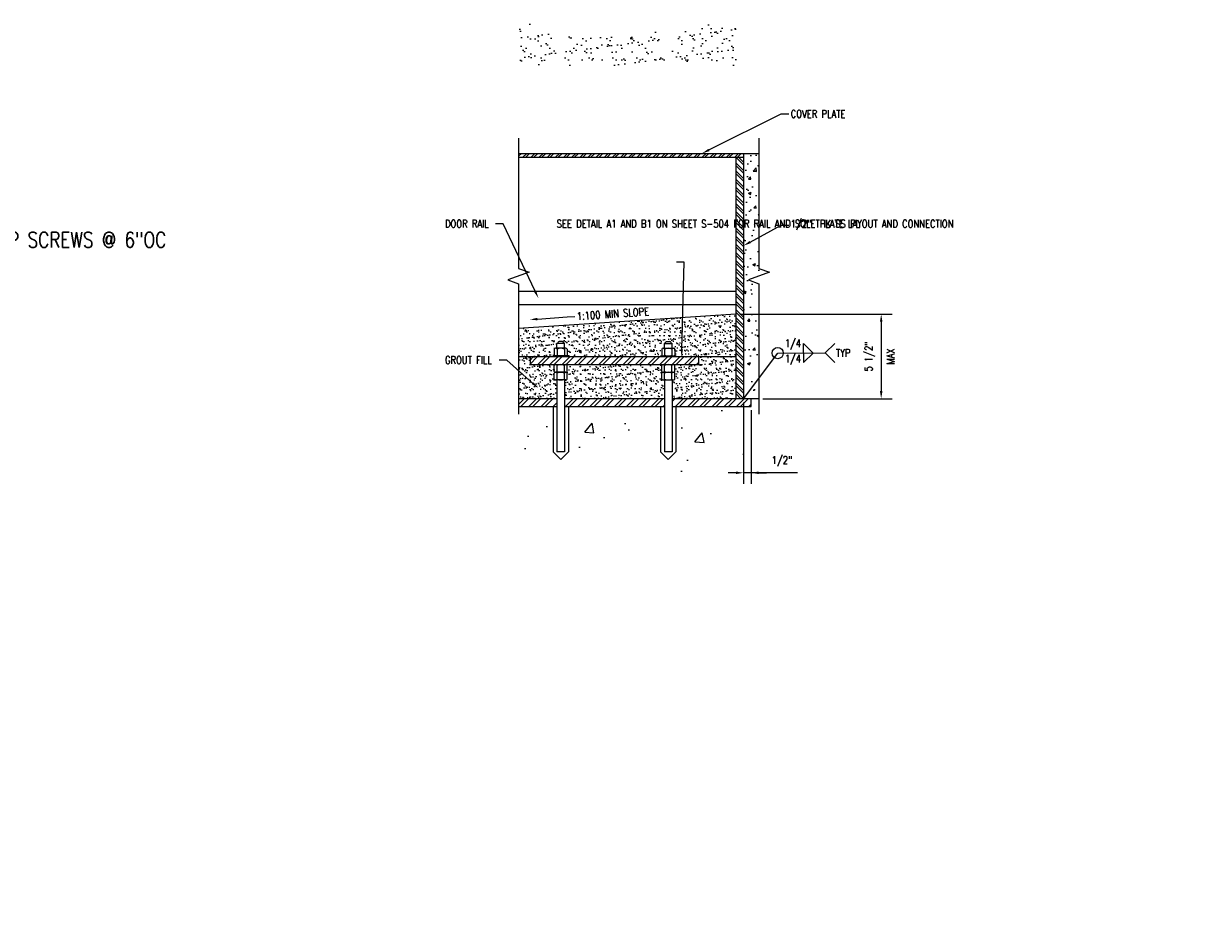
# Model space of a CAD drawing. Header units: inches. Extents: x -52 to 1110, y 0 to 128.
# Tile 38 of 38: x 822 to 899, y 57 to 114. Entities that reach past the tile are written whole.
import ezdxf
from ezdxf import colors
from ezdxf.entities.mleader import LeaderData, LeaderLine
from ezdxf.enums import TextEntityAlignment as Align
from ezdxf.math import Vec2, Vec3

# ---------------------------------------------------------------- set-up
doc = ezdxf.new("R2010")
doc.units = ezdxf.units.IN
doc.header["$MEASUREMENT"] = 0
for name, color, linetype in [('A-WALL-PATT', 8, 'Continuous'), ('M-DETL-PATT', 1, 'Continuous'), ('S-ANNO-NOTE', 2, 'Continuous'), ('S-ANNO-PATT', 1, 'Continuous'), ('S-ANNO-SYMB', 2, 'Continuous'), ('S-ANNO-TEXT', 2, 'Continuous'), ('S-DETL-MEDM', 33, 'Continuous'), ('S-DETL-PATT', 1, 'Continuous'), ('S-DETL-XHVY', 5, 'Continuous'), ('S-DETL-XLIT', 1, 'Continuous')]:
    doc.layers.add(name, color=color, linetype=linetype)
doc.styles.add('Annotative', font='romans.shx', dxfattribs={"width": 0.8, "height": 0.125})
doc.styles.get("Standard").update_dxf_attribs({"font": 'romans.shx', "width": 0.8})
doc.dimstyles.new('Annotative', dxfattribs={"dimscale": 0, "dimtxt": 0.125, "dimasz": 0.125, "dimexe": 0.18, "dimexo": 0.0625, "dimgap": 0.09, "dimtad": 1, "dimdec": 3, "dimzin": 3, "dimdsep": 46, "dimlunit": 4, "dimtxsty": 'Annotative', "dimcen": 0.09, "dimclrt": 2, "dimazin": 2, "dimtfac": 1, "dimtdec": 3, "dimtmove": 1, "dimatfit": 0, "dimfxl": 1, "dimtfill": 1, "dimfrac": 2, "dimtolj": 1, "dimtzin": 0, "dimarcsym": 0})

# ---------------------------------------------------------------- blocks, each defined once
blk = doc.blocks.new('*U74')
for p, q in [((13, 0), (13, -5)), ((13, -5), (18, 0))]:
    blk.add_line(p, q)
blk.add_attdef('SIZE', text='', height=3).set_placement((10.5, -0.72), align=Align.TOP_RIGHT)
blk.add_attdef('SPACING', text='', height=3).set_placement((18.32, -0.72), align=Align.TOP_LEFT)
blk = doc.blocks.new('*D75')
at = {"layer": 'Defpoints', "color": 0, "transparency": 16777216}
for p in [(868.725, 95.354), (870.225, 89.848), (878.188, 89.848)]:
    blk.add_point(p, dxfattribs=at)
at = {"layer": 'S-ANNO-PATT', "color": 0, "lineweight": -2, "transparency": 16777216}
for p, q in [((868.975, 95.354), (878.908, 95.354)), ((878.188, 94.854), (878.188, 90.348)), ((870.475, 89.848), (878.908, 89.848))]:
    blk.add_line(p, q, dxfattribs=at)
at = {"layer": 'S-ANNO-PATT', "color": 0, "transparency": 16777216}
for points in [[(878.105, 94.854), (878.272, 94.854), (878.188, 95.354)], [(878.105, 90.348), (878.272, 90.348), (878.188, 89.848)]]:
    blk.add_solid(points, dxfattribs=at)
at = {"layer": 'S-ANNO-PATT', "color": 2, "transparency": 16777216, "insert": (877.447, 92.601), "char_height": 0.5, "attachment_point": 5, "rotation": 90, "style": 'Annotative', "bg_fill": 3, "box_fill_scale": 1.25, "bg_fill_color": 256, "bg_fill_true_color": 13158600, "bg_fill_transparency": 0}
blk.add_mtext('\\A1;5 1/2"', dxfattribs=at)
at = {"layer": 'S-ANNO-PATT', "color": 2, "transparency": 16777216, "insert": (878.798, 92.601), "char_height": 0.5, "attachment_point": 5, "rotation": 90, "style": 'Annotative', "bg_fill": 3, "box_fill_scale": 1.25, "bg_fill_color": 256, "bg_fill_true_color": 13158600, "bg_fill_transparency": 0}
blk.add_mtext('\\A1;MAX', dxfattribs=at)
blk = doc.blocks.new('*D76')
at = {"layer": 'Defpoints', "color": 0, "transparency": 16777216}
for p in [(869.225, 89.848), (869.72, 89.348), (869.225, 85.024)]:
    blk.add_point(p, dxfattribs=at)
at = {"layer": 'S-ANNO-PATT', "color": 0, "lineweight": -2, "transparency": 16777216}
for p, q in [((869.225, 89.598), (869.225, 84.304)), ((869.72, 89.098), (869.72, 84.304)), ((868.725, 85.024), (868.225, 85.024)), ((869.72, 85.024), (869.225, 85.024)), ((869.72, 85.024), (869.225, 85.024)), ((872.735, 85.024), (869.72, 85.024)), ((870.22, 85.024), (870.72, 85.024))]:
    blk.add_line(p, q, dxfattribs=at)
at = {"layer": 'S-ANNO-PATT', "color": 0, "transparency": 16777216}
for points in [[(868.725, 85.108), (868.725, 84.941), (869.225, 85.024)], [(870.22, 85.108), (870.22, 84.941), (869.72, 85.024)]]:
    blk.add_solid(points, dxfattribs=at)
at = {"layer": 'S-ANNO-PATT', "color": 2, "transparency": 16777216, "insert": (871.727, 85.765), "char_height": 0.5, "attachment_point": 5, "style": 'Annotative', "bg_fill": 3, "box_fill_scale": 1.25, "bg_fill_color": 256, "bg_fill_true_color": 13158600, "bg_fill_transparency": 0}
blk.add_mtext('\\A1;1/2"', dxfattribs=at)

msp = doc.modelspace()

# ---------------------------------------------------------------- hatches: boundary and pattern name
at = {"layer": 'A-WALL-PATT', "lineweight": -3}
h = msp.add_hatch(dxfattribs=at)
h.set_pattern_fill('AR-CONC', color=8, style=0)
h.set_pattern_definition([(50, (0, 0), (7.1726, -0.62752), [0.75, -8.25]), (355, (0, 0), (-1.387513, 7.52192), [0.6, -6.6]), (100.4514, (0.598, -0.052), (5.78509, 6.8944), [0.6374, -7.01142]), (46.1842, (0, 2), (10.67241, -1.65519), [1.125, -12.375]), (96.6356, (0.889, 1.862), (9.34662, 9.74119), [0.9561, -10.51714]), (351.1842, (0, 2), (9.34662, 9.74119), [0.9, -9.9]), (21, (1, 1.5), (5.96907, -4.02619), [0.75, -8.25]), (326, (1, 1.5), (2.433153, 7.2515), [0.6, -6.6]), (71.4514, (1.4974, 1.1645), (8.402224, 3.22531), [0.6374, -7.01142]), (37.5, (0, 0), (0.1215986, 3.3289385), [0, -6.52, 0, -6.7, 0, -6.625]), (7.5, (0, 0), (2.630695, 3.944117), [0, -3.82, 0, -6.37, 0, -2.525]), (327.5, (-2.23, 0), (5.338224, -0.225549), [0, -2.5, 0, -7.8, 0, -10.35]), (317.5, (-3.23, 0), (5.831862, 1.00105), [0, -3.25, 0, -5.18, 0, -7.35])])
edge = h.paths.add_edge_path()
edge.add_spline(control_points=[(854.8503, 89.8482), (855.2507, 89.295), (856.1184, 87.463), (850.6887, 83.7009), (858.2098, 83.5107), (860.8371, 86.304), (864.5227, 83.8016), (873.2987, 85.4709), (868.2702, 88.5734), (869.6127, 89.449), (870.2248, 89.8482)], knot_values=[0, 0, 0, 0, 1.8873706, 6.1453333, 10.9752288, 14.7013308, 16.4661258, 24.0120158, 26.0701639, 27.7949734, 27.7949734, 27.7949734, 27.7949734], degree=3, periodic=0)
edge.add_line((870.2248, 89.3482), (864.8227, 89.3482))
edge.add_line((864.8227, 89.3482), (864.8227, 86.3945))
edge.add_line((864.8227, 86.3945), (864.3227, 85.8945))
edge.add_line((864.3227, 85.8945), (863.8227, 86.3945))
edge.add_line((863.8227, 86.3945), (863.8227, 89.3482))
edge.add_line((863.8227, 89.3482), (857.8227, 89.3482))
edge.add_line((857.8227, 89.3482), (857.8227, 86.395))
edge.add_line((857.8227, 86.395), (857.3227, 85.895))
edge.add_line((857.3227, 85.895), (856.8227, 86.395))
edge.add_line((856.8227, 86.395), (856.8227, 89.3482))
edge.add_line((856.8227, 89.3482), (854.8503, 89.3482))
at = {"layer": 'M-DETL-PATT', "lineweight": -3}
h = msp.add_hatch(dxfattribs=at)
h.set_pattern_fill('AR-SAND', color=8, scale=0.25, style=0)
h.set_pattern_definition([(37.5, (0, 0), (-0.01574834, 0.48170594), [0, -0.38, 0, -0.425, 0, -0.40625]), (7.5, (0, 0), (0.44244418, 0.7055365), [0, -0.205, 0, -0.3425, 0, -0.13125]), (327.5, (-0.3075, 0), (0.77853547, 0.00141476), [0, -0.125, 0, -0.45, 0, -0.5875]), (317.5, (-0.3075, 0), (0.75153165, 0.2194189), [0, -0.0625, 0, -0.295, 0, -0.3375])])
h.paths.add_polyline_path([(864.0727, 93.4368, 0.2145883), (864.1576, 93.5238, -0.3149694), (864.2163, 93.5649), (864.4291, 93.5649, -0.3149694), (864.4878, 93.5238, 0.2145883), (864.5727, 93.4368), (864.5727, 93.1279), (864.6539, 93.1279, -0.2624759), (864.7477, 93.0751), (864.7477, 92.6808, -0.2624759), (864.6539, 92.6279), (864.8227, 92.6279), (864.8227, 92.5654), (868.7248, 92.5654), (868.7248, 95.3539), (854.5727, 94.4115), (854.5727, 92.5654), (856.8227, 92.5654), (856.8227, 92.6279), (856.9914, 92.6279, -0.2624759), (856.8977, 92.6808), (856.8977, 93.0751, -0.2624759), (856.9914, 93.1279), (857.0727, 93.1279), (857.0727, 93.4368, 0.2145883), (857.1576, 93.5238, -0.3149694), (857.2163, 93.5649), (857.4291, 93.5649, -0.3149694), (857.4878, 93.5238, 0.2145883), (857.5727, 93.4368), (857.5727, 93.1279), (857.6539, 93.1279, -0.2624759), (857.7477, 93.0751), (857.7477, 92.6808, -0.2624759), (857.6539, 92.6279), (857.8227, 92.6279), (857.8227, 92.5654), (863.8227, 92.5654), (863.8227, 92.6279), (863.9914, 92.6279, -0.2624759), (863.8977, 92.6808), (863.8977, 93.0751, -0.2624759), (863.9914, 93.1279), (864.0727, 93.1279)])
h.paths.add_polyline_path([(863.8977, 91.1193), (863.8977, 91.5136, -0.243849), (863.9838, 91.5662, -0.243849), (863.8977, 91.6188), (863.8977, 92.0131, -0.2361752), (863.9806, 92.0654), (857.6648, 92.0654, -0.2361752), (857.7477, 92.0131), (857.7477, 91.6188, -0.243849), (857.6616, 91.5662, -0.243849), (857.7477, 91.5136), (857.7477, 91.1193, -0.2624759), (857.6539, 91.0665), (857.5727, 91.0665), (857.5727, 89.8482), (864.0727, 89.8482), (864.0727, 91.0665), (863.9914, 91.0665, -0.2624759)])
h.paths.add_polyline_path([(868.7248, 92.5654), (866.3227, 92.5654), (866.3227, 92.0654), (864.6648, 92.0654, -0.2361752), (864.7477, 92.0131), (864.7477, 91.6188, -0.243849), (864.6616, 91.5662, -0.243849), (864.7477, 91.5136), (864.7477, 91.1193, -0.2624759), (864.6539, 91.0665), (864.5727, 91.0665), (864.5727, 89.8482), (868.7248, 89.8482)])
h.paths.add_polyline_path([(857.0727, 91.0665), (856.9914, 91.0665, -0.2624759), (856.8977, 91.1193), (856.8977, 91.5136, -0.243849), (856.9838, 91.5662, -0.243849), (856.8977, 91.6188), (856.8977, 92.0131, -0.2361752), (856.9806, 92.0654), (855.3227, 92.0654), (855.3227, 92.5654), (854.5727, 92.5654), (854.5727, 89.8482), (857.0727, 89.8482)])
at = {"layer": 'S-ANNO-PATT', "true_color": 0x000000}
h = msp.add_hatch(dxfattribs=at)
h.set_pattern_fill('AR-SAND', color=18, scale=0.5)
h.set_pattern_definition([(37.5, (509.3694, 251.7091), (-0.0314967, 0.9634119), [0, -0.76, 0, -0.85, 0, -0.8125]), (7.5, (509.3694, 251.7091), (0.8848884, 1.411073), [0, -0.41, 0, -0.685, 0, -0.2625]), (327.5, (508.7544, 251.7091), (1.557071, 0.0028295), [0, -0.25, 0, -0.9, 0, -1.175]), (317.5, (508.7544, 251.7091), (1.5030633, 0.438838), [0, -0.125, 0, -0.59, 0, -0.675])])
h.paths.add_polyline_path([(856.8977, 113.2067, -0.2361752), (856.9806, 113.259), (856.9914, 113.259, -0.2624759), (856.8977, 113.3118), (856.8977, 113.7061, -0.2361752), (856.9806, 113.7584), (855.3227, 113.7584), (855.3227, 114.2584), (854.5727, 114.2584), (854.5727, 111.5412), (857.0727, 111.5412), (857.0727, 112.7595), (856.9914, 112.7595, -0.2624759), (856.8977, 112.8124)])
h.paths.add_polyline_path([(863.9914, 112.7595, -0.2624759), (863.8977, 112.8124), (863.8977, 113.2067, -0.2361752), (863.9806, 113.259), (863.9914, 113.259, -0.2624759), (863.8977, 113.3118), (863.8977, 113.7061, -0.2361752), (863.9806, 113.7584), (857.6431, 113.7584, -0.2891208), (857.7477, 113.7061), (857.7477, 113.3118, -0.243849), (857.6616, 113.2593, -0.243849), (857.7477, 113.2067), (857.7477, 112.8124, -0.2624759), (857.6539, 112.7595), (857.5727, 112.7595), (857.5727, 111.5412), (864.0727, 111.5412), (864.0727, 112.7595)])
h.paths.add_polyline_path([(868.7248, 114.2584), (866.3227, 114.2584), (866.3227, 113.7584), (864.6431, 113.7584, -0.2891208), (864.7477, 113.7061), (864.7477, 113.3118, -0.243849), (864.6616, 113.2593, -0.243849), (864.7477, 113.2067), (864.7477, 112.8124, -0.2624759), (864.6539, 112.7595), (864.5727, 112.7595), (864.5727, 111.5412), (868.7248, 111.5412)])
at = {"layer": 'S-ANNO-PATT'}
h = msp.add_hatch(dxfattribs=at)
h.set_pattern_fill('AR-CONC', color=256, scale=0.25)
h.set_pattern_definition([(50, (509.3694, 230.0161), (1.7931505, -0.1568803), [0.1875, -2.0625]), (355, (509.3694, 230.016), (-0.346878, 1.88048), [0.15, -1.65]), (100.45144, (509.5188, 230.003), (1.446272, 1.7236), [0.1593505, -1.752855]), (46.1842, (509.3694, 230.516), (2.668103, -0.413798), [0.28125, -3.09375]), (96.6356, (509.5917, 230.4816), (2.336655, 2.435297), [0.239026, -2.629284]), (351.1842, (509.3694, 230.516), (2.336655, 2.435297), [0.225, -2.475]), (21, (509.6194, 230.3911), (1.4922676, -1.006547), [0.1875, -2.0625]), (326, (509.6194, 230.391), (0.608288, 1.812875), [0.15, -1.65]), (71.45144, (509.7437, 230.3072), (2.100556, 0.806328), [0.1593505, -1.752855]), (37.5, (509.3694, 230.0161), (0.0303996, 0.8322346), [0, -1.63, 0, -1.675, 0, -1.65625]), (7.5, (509.3694, 230.0161), (0.6576738, 0.9860293), [0, -0.955, 0, -1.5925, 0, -0.63125]), (327.5, (508.8119, 230.0161), (1.3345561, -0.0563872), [0, -0.625, 0, -1.95, 0, -2.5875]), (317.5, (508.5619, 230.0161), (1.4579654, 0.2502625), [0, -0.8125, 0, -1.295, 0, -1.8375])])
h.paths.add_polyline_path([(870.2248, 105.8154), (869.2248, 105.8154), (869.2248, 89.8482), (870.2248, 89.8482), (870.2248, 97.3318), (869.5379, 97.5818), (870.9116, 98.0818), (870.2248, 98.3318)])
at = {"layer": 'S-DETL-PATT'}
h = msp.add_hatch(dxfattribs=at)
h.set_pattern_fill('ANSI32', color=8)
h.set_pattern_definition([(45, (649.00778, 239.1192), (-0.26516504, 0.26516504), []), (45, (649.18456, 239.1192), (-0.26516504, 0.26516504), [])])
h.paths.add_polyline_path([(869.2248, 105.5654), (869.2248, 105.8154), (854.5727, 105.8154), (854.5727, 105.5654)])
h = msp.add_hatch(dxfattribs=at)
h.set_pattern_fill('ANSI32', color=8, angle=-90)
h.set_pattern_definition([(315, (1002.27858, 311.0652), (0.26516504, 0.26516504), []), (315, (1002.27858, 310.88843), (0.26516504, 0.26516504), [])])
h.paths.add_polyline_path([(868.7248, 89.8482), (869.2248, 89.8482), (869.2248, 105.5654), (868.7248, 105.5654)])
h = msp.add_hatch(dxfattribs=at)
h.set_pattern_fill('ANSI32', color=8, scale=1.5)
h.set_pattern_definition([(45, (685.8485, 145.6206), (-0.3977476, 0.3977476), []), (45, (686.1137, 145.6206), (-0.3977476, 0.3977476), [])])
h.paths.add_polyline_path([(855.3227, 92.0654), (866.3227, 92.0654), (866.3227, 92.5654), (855.3227, 92.5654)])

# ---------------------------------------------------------------- linework, layer by layer
at = {"layer": 'S-ANNO-PATT', "linetype": 'Continuous', "lineweight": 0}
for p, q in [((856.8227, 89.3482), (856.8227, 86.395)), ((857.8227, 89.3482), (857.8227, 86.395)), ((863.8227, 89.3482), (863.8227, 86.3945)), ((864.8227, 89.3482), (864.8227, 86.3945)), ((857.3227, 85.895), (856.8227, 86.395)), ((857.3227, 85.895), (857.8227, 86.395)), ((864.3227, 85.8945), (863.8227, 86.3945)), ((864.3227, 85.8945), (864.8227, 86.3945))]:
    msp.add_line(p, q, dxfattribs=at)
at = {"layer": 'S-ANNO-SYMB'}
for q in [(875.1694, 93.4473), (875.1695, 92.1972)]:
    msp.add_line((874.5444, 92.8223), q, dxfattribs=at)
for points in [[(854.5727, 106.8154), (854.5727, 98.3318), (855.2596, 98.0818), (853.8858, 97.5818), (854.5727, 97.3318), (854.5727, 88.8482)], [(870.2248, 106.8154), (870.2248, 98.3318), (870.9116, 98.0818), (869.5379, 97.5818), (870.2248, 97.3318), (870.2248, 88.8482)]]:
    msp.add_lwpolyline(points, dxfattribs=at)
msp.add_circle((871.4517, 92.8146), 0.3627, dxfattribs=at)
at = {"layer": 'S-DETL-MEDM'}
for p, q in [((854.5727, 105.8154), (869.2248, 105.8154)), ((869.2248, 105.8154), (869.2248, 89.8482)), ((854.5727, 105.5654), (869.2248, 105.5654)), ((868.7248, 105.5654), (868.7248, 89.8482)), ((857.5727, 93.4368), (857.0727, 93.4368)), ((857.0727, 93.1279), (857.0727, 93.4368)), ((857.4291, 93.5649), (857.2163, 93.5649)), ((857.5727, 93.1279), (857.5727, 93.4368)), ((864.0727, 93.4368), (864.5727, 93.4368)), ((864.0727, 93.1279), (864.0727, 93.4368)), ((864.2163, 93.5649), (864.4291, 93.5649)), ((864.5727, 93.1279), (864.5727, 93.4368)), ((868.7248, 92.5654), (854.5727, 92.5654)), ((856.8227, 92.6279), (856.8227, 92.5654)), ((857.8227, 92.6279), (856.8227, 92.6279)), ((856.8977, 93.0751), (856.8977, 92.6808)), ((857.6539, 93.1279), (856.9914, 93.1279)), ((857.0852, 93.0751), (857.0852, 92.6808)), ((857.5602, 93.0751), (857.5602, 92.6808)), ((857.7477, 93.0751), (857.7477, 92.6808)), ((857.8227, 92.6279), (857.8227, 92.5654)), ((863.8227, 92.6279), (863.8227, 92.5654)), ((863.8227, 92.6279), (864.8227, 92.6279)), ((863.8977, 93.0751), (863.8977, 92.6808)), ((863.9914, 93.1279), (864.6539, 93.1279)), ((864.0852, 93.0751), (864.0852, 92.6808)), ((864.5602, 93.0751), (864.5602, 92.6808)), ((864.7477, 93.0751), (864.7477, 92.6808)), ((864.8227, 92.6279), (864.8227, 92.5654)), ((856.8977, 91.6188), (856.8977, 92.0131)), ((857.0852, 91.6188), (857.0852, 92.0131)), ((857.5602, 91.6188), (857.5602, 92.0131)), ((857.7477, 91.6188), (857.7477, 92.0131)), ((863.8977, 91.6188), (863.8977, 92.0131)), ((864.0852, 91.6188), (864.0852, 92.0131)), ((864.5602, 91.6188), (864.5602, 92.0131)), ((864.7477, 91.6188), (864.7477, 92.0131)), ((856.8977, 91.1193), (856.8977, 91.5136)), ((857.6539, 91.566), (856.9914, 91.566)), ((857.6539, 91.0665), (856.9914, 91.0665)), ((857.0727, 91.0665), (857.0727, 86.395)), ((857.0852, 91.1193), (857.0852, 91.5136)), ((857.5602, 91.1193), (857.5602, 91.5136)), ((857.5727, 91.0665), (857.5727, 86.395)), ((857.7477, 91.1193), (857.7477, 91.5136)), ((863.8977, 91.1193), (863.8977, 91.5136)), ((863.9914, 91.566), (864.6539, 91.566)), ((863.9914, 91.0665), (864.6539, 91.0665)), ((864.0727, 91.0665), (864.0727, 86.3945)), ((864.0852, 91.1193), (864.0852, 91.5136)), ((864.5602, 91.1193), (864.5602, 91.5136)), ((864.5727, 91.0665), (864.5727, 86.3945)), ((864.7477, 91.1193), (864.7477, 91.5136)), ((857.5727, 86.395), (857.0727, 86.395)), ((864.5727, 86.3945), (864.0727, 86.3945))]:
    msp.add_line(p, q, dxfattribs=at)
for points in [[(855.3227, 92.5654), (855.3227, 92.0654), (866.3227, 92.0654), (866.3227, 92.5654)], [(854.5727, 89.8482), (854.5727, 89.3482), (857.0727, 89.3482)], [(857.5727, 89.3482), (864.0727, 89.3482)]]:
    msp.add_lwpolyline(points, dxfattribs=at)
for centre, radius, start, end in [((857.0184, 93.5747), 0.1482, 291.486002, 339.931337), ((857.2163, 93.5024), 0.0625, 90, 159.931337), ((857.4291, 93.5024), 0.0625, 20.068663, 90), ((857.627, 93.5747), 0.1482, 200.068663, 248.513998), ((864.0184, 93.5747), 0.1482, 291.486002, 339.931337), ((864.2163, 93.5024), 0.0625, 90, 159.931337), ((864.4291, 93.5024), 0.0625, 20.068663, 90), ((864.627, 93.5747), 0.1482, 200.068663, 248.513998), ((856.9914, 93.0183), 0.1096, 31.171949, 148.828051), ((856.9914, 92.7375), 0.1096, 211.171949, 328.828051), ((857.3227, 92.5622), 0.5652, 65.153553, 114.846447), ((857.3227, 93.1937), 0.5652, 245.153553, 294.846447), ((857.6539, 93.0183), 0.1096, 31.171949, 148.828051), ((857.6539, 92.7375), 0.1096, 211.171949, 328.828051), ((863.9914, 93.0183), 0.1096, 31.171949, 148.828051), ((863.9914, 92.7375), 0.1096, 211.171949, 328.828051), ((864.3227, 92.5622), 0.5652, 65.153553, 114.846447), ((864.3227, 93.1937), 0.5652, 245.153553, 294.846447), ((864.6539, 93.0183), 0.1096, 31.171949, 148.828051), ((864.6539, 92.7375), 0.1096, 211.171949, 328.828051), ((856.9914, 91.9564), 0.1096, 31.171949, 148.828051), ((857.3227, 91.5002), 0.5652, 65.153553, 114.846447), ((857.6539, 91.9564), 0.1096, 31.171949, 148.828051), ((863.9914, 91.9564), 0.1096, 31.171949, 148.828051), ((864.3227, 91.5002), 0.5652, 65.153553, 114.846447), ((864.6539, 91.9564), 0.1096, 31.171949, 148.828051), ((856.9914, 91.6755), 0.1096, 211.171949, 328.828051), ((856.9914, 91.4569), 0.1096, 31.171949, 148.828051), ((856.9914, 91.1761), 0.1096, 211.171949, 328.828051), ((857.3227, 92.1317), 0.5652, 245.153553, 294.846447), ((857.3227, 91.0007), 0.5652, 65.153553, 114.846447), ((857.3227, 91.6322), 0.5652, 245.153553, 294.846447), ((857.6539, 91.6755), 0.1096, 211.171949, 328.828051), ((857.6539, 91.4569), 0.1096, 31.171949, 148.828051), ((857.6539, 91.1761), 0.1096, 211.171949, 328.828051), ((863.9914, 91.6755), 0.1096, 211.171949, 328.828051), ((863.9914, 91.4569), 0.1096, 31.171949, 148.828051), ((863.9914, 91.1761), 0.1096, 211.171949, 328.828051), ((864.3227, 92.1317), 0.5652, 245.153553, 294.846447), ((864.3227, 91.0007), 0.5652, 65.153553, 114.846447), ((864.3227, 91.6322), 0.5652, 245.153553, 294.846447), ((864.6539, 91.6755), 0.1096, 211.171949, 328.828051), ((864.6539, 91.4569), 0.1096, 31.171949, 148.828051), ((864.6539, 91.1761), 0.1096, 211.171949, 328.828051)]:
    msp.add_arc(centre, radius, start, end, dxfattribs=at)
at = {"layer": 'S-DETL-XHVY'}
for p, q in [((869.2248, 105.8154), (870.2248, 105.8154)), ((868.7248, 95.3539), (854.5727, 94.4115)), ((857.0727, 89.8482), (854.5727, 89.8482)), ((864.0727, 89.8482), (857.5727, 89.8482)), ((870.2248, 89.8482), (864.5727, 89.8482))]:
    msp.add_line(p, q, dxfattribs=at)
at = {"layer": 'S-DETL-XLIT', "linetype": 'Continuous', "lineweight": 0}
for p, q in [((868.7248, 96.8154), (854.5727, 96.8154)), ((868.7248, 95.9517), (854.5727, 95.9517))]:
    msp.add_line(p, q, dxfattribs=at)

# ---------------------------------------------------------------- block references
at = {"layer": 'S-ANNO-SYMB', "xscale": -0.125, "yscale": 0.125, "zscale": 0.125, "rotation": 180}
msp.add_blockref('*U74', (871.5081, 92.8188), dxfattribs=at)
at = {"layer": 'S-ANNO-SYMB', "xscale": 0.125, "yscale": 0.125, "zscale": 0.125}
msp.add_blockref('*U74', (871.508, 92.8188), dxfattribs=at)

# ---------------------------------------------------------------- leaders
at = {"layer": 'S-ANNO-NOTE', "lineweight": -3}
ml = msp.add_multileader_mtext('Standard', dxfattribs=at)
ml.set_content('\\pxt3.2,6.4,9.6,12.8,16,19.2,22.4,25.6,28.8,32,35.2,38.4,41.6,44.8,48,51.2,54.4,57.6,60.8,64,67.2,70.4,73.6,76.8,80,83.2,86.4,89.6,92.8,96,99.2,102.4;{\\C256;BEARING SURFACE OF DOOR AT TRENCH}', color=256, style='Annotative')
ml.set_leader_properties(color=1, linetype='ByLayer', lineweight=-1)
ml.build(insert=Vec2(0, 0))
ml.multileader.update_dxf_attribs({"text_right_attachment_type": 3, "dogleg_length": 0.125, "arrow_head_size": 1, "scale": 8})
ctx = ml.context
ctx.base_point, ctx.scale, ctx.char_height, ctx.arrow_head_size, ctx.landing_gap_size, ctx.plane_origin = Vec3(781.3685, 110.2338), 8, 1, 1, 0.72, Vec3(814.2339, 97.4605)
ctx.right_attachment = 3
notes = []
notes.append((ctx, [(0, (1, 1, 0), (780.3685, 110.2338), (1, 0), 1, [(0, [(775.8802, 107.3732)], 0, [])])]))
ctx.mtext.insert, ctx.mtext.width, ctx.mtext.flow_direction = Vec3(782.0885, 110.7338), 13.106343, 5
ml = msp.add_multileader_mtext('Standard', dxfattribs=at)
ml.set_content('\\pxt3.2,6.4,9.6,12.8,16,19.2,22.4,25.6,28.8,32,35.2,38.4,41.6,44.8,48,51.2,54.4,57.6,60.8,64,67.2,70.4,73.6,76.8,80,83.2,86.4,89.6,92.8,96,99.2,102.4;{\\C256;EXTERIOR FACE OF BLAST PILASTER BEYOND}', color=256, style='Annotative')
ml.set_leader_properties(color=1, linetype='ByLayer', lineweight=-1)
ml.build(insert=Vec2(0, 0))
ml.multileader.update_dxf_attribs({"text_right_attachment_type": 3, "dogleg_length": 0.125, "arrow_head_size": 1, "scale": 8})
ctx = ml.context
ctx.base_point, ctx.scale, ctx.char_height, ctx.arrow_head_size, ctx.landing_gap_size, ctx.plane_origin = Vec3(781.3685, 106.3309), 8, 1, 1, 0.72, Vec3(814.2339, 88.5927)
ctx.right_attachment = 3
notes.append((ctx, [(0, (1, 1, 0), (780.3685, 106.3309), (1, 0), 1, [(0, [(778.8802, 102.6432)], 0, [])])]))
ctx.mtext.insert, ctx.mtext.width, ctx.mtext.flow_direction = Vec3(782.0885, 106.8309), 13.106343, 5
ml = msp.add_multileader_mtext('Standard', dxfattribs=at)
ml.set_content('\\pxt3.2,6.4,9.6,12.8,16,19.2,22.4,25.6,28.8,32,35.2,38.4,41.6,44.8,48,51.2,54.4,57.6,60.8,64,67.2,70.4,73.6,76.8,80,83.2,86.4,89.6,92.8,96,99.2,102.4;2" NEOPRENE WEATHER STRIP (CONT) FASTEN W/FLAT HEAD SOCKET CAP SCREWS @ 6"OC', color=256, style='Annotative')
ml.set_leader_properties(color=1, linetype='ByLayer', lineweight=-1)
ml.build(insert=Vec2(0, 0))
ml.multileader.update_dxf_attribs({"text_right_attachment_type": 3, "dogleg_length": 0.125, "arrow_head_size": 1, "scale": 8})
ctx = ml.context
ctx.base_point, ctx.scale, ctx.char_height, ctx.arrow_head_size, ctx.landing_gap_size, ctx.plane_origin = Vec3(781.3685, 100.1928), 8, 1, 1, 0.72, Vec3(800.827, 94.4754)
ctx.right_attachment = 3
notes.append((ctx, [(0, (1, 1, 0), (780.3685, 100.1928), (1, 0), 1, [(0, [(775.3758, 92.6235)], 0, [])])]))
ctx.mtext.insert, ctx.mtext.width, ctx.mtext.flow_direction = Vec3(782.0885, 100.6928), 20.950496, 5
at = {"layer": 'S-ANNO-SYMB'}
msp.add_leader([(869.2248, 89.8482), (871.4517, 92.8146), (874.5444, 92.8223)], dimstyle='Annotative', override={"dimscale": 0, "dimtxt": 0.166667, "dimasz": 0.125, "dimgap": 0.625, "dimtad": 0}, dxfattribs=at)
ml = msp.add_multileader_mtext('Standard', dxfattribs=at)
ml.set_content('1/4', color=2, style='Annotative')
ml.set_leader_properties(color=1)
ml.build(insert=Vec2(0, 0))
ml.multileader.update_dxf_attribs({"text_right_attachment_type": 3, "dogleg_length": 0.125, "arrow_head_size": 0.5, "scale": 12})
ctx = ml.context
ctx.base_point, ctx.scale, ctx.char_height, ctx.arrow_head_size, ctx.landing_gap_size, ctx.plane_origin = Vec3(871.5365, 93.3683), 12, 0.5, 0.5, 0.375, Vec3(681.7818, -113.4467)
ctx.right_attachment = 3
notes.append((ctx, [(0, (0, 0, 0), (0, 0), (1, 0), 1, [])]))
ctx.mtext.insert, ctx.mtext.width, ctx.mtext.defined_height = Vec3(871.9115, 93.7017), 1.385541, 0.532
ml = msp.add_multileader_mtext('Standard', dxfattribs=at)
ml.set_content('TYP', color=2, style='Annotative')
ml.set_leader_properties(color=1)
ml.build(insert=Vec2(0, 0))
ml.multileader.update_dxf_attribs({"text_right_attachment_type": 3, "dogleg_length": 0.125, "arrow_head_size": 0.5, "scale": 12})
ctx = ml.context
ctx.base_point, ctx.scale, ctx.char_height, ctx.arrow_head_size, ctx.landing_gap_size, ctx.plane_origin = Vec3(874.8676, 92.8173), 12, 0.5, 0.5, 0.375, Vec3(685.1129, -114.0811)
ctx.right_attachment = 3
notes.append((ctx, [(0, (0, 0, 0), (0, 0), (1, 0), 1, [])]))
ctx.mtext.insert, ctx.mtext.width, ctx.mtext.defined_height = Vec3(875.2426, 93.0673), 1.385541, 0.532
ml = msp.add_multileader_mtext('Standard', dxfattribs=at)
ml.set_content('1/4', color=2, style='Annotative')
ml.set_leader_properties(color=1)
ml.build(insert=Vec2(0, 0))
ml.multileader.update_dxf_attribs({"text_right_attachment_type": 3, "dogleg_length": 0.125, "arrow_head_size": 0.5, "scale": 12})
ctx = ml.context
ctx.base_point, ctx.scale, ctx.char_height, ctx.arrow_head_size, ctx.landing_gap_size, ctx.plane_origin = Vec3(871.5365, 92.376), 12, 0.5, 0.5, 0.375, Vec3(681.7818, -114.439)
ctx.right_attachment = 3
notes.append((ctx, [(0, (0, 0, 0), (0, 0), (1, 0), 1, [])]))
ctx.mtext.insert, ctx.mtext.width, ctx.mtext.defined_height = Vec3(871.9115, 92.7093), 19.804755, 5.1735
at = {"layer": 'S-ANNO-TEXT', "linetype": 'Continuous'}
ml = msp.add_multileader_mtext('Standard', dxfattribs=at)
ml.set_content('COVER PLATE', color=2, style='Annotative')
ml.set_leader_properties(color=1)
ml.build(insert=Vec2(0, 0))
ml.multileader.update_dxf_attribs({"text_right_attachment_type": 3, "dogleg_length": 0.125, "arrow_head_size": 0.5, "scale": 4})
ctx = ml.context
ctx.base_point, ctx.scale, ctx.char_height, ctx.arrow_head_size, ctx.landing_gap_size, ctx.plane_origin = Vec3(872.1719, 108.388), 4, 0.5, 0.5, 0.125, Vec3(271.6228, -505.2702)
ctx.right_attachment = 3
notes.append((ctx, [(0, (1, 1, 0), (871.6719, 108.388), (1, 0), 0.5, [(1, [(866.5236, 105.8154)], 0, [])])]))
ctx.mtext.insert, ctx.mtext.width, ctx.mtext.defined_height = Vec3(872.2969, 108.638), 9.967186, 1.3309
ml = msp.add_multileader_mtext('Standard', dxfattribs=at)
ml.set_content('DOOR RAIL', color=2, style='Annotative')
ml.set_leader_properties(color=1)
ml.build(insert=Vec2(0, 0))
ml.multileader.update_dxf_attribs({"text_right_attachment_type": 3, "dogleg_length": 0.125, "arrow_head_size": 0.5, "scale": 4})
ctx = ml.context
ctx.base_point, ctx.scale, ctx.char_height, ctx.arrow_head_size, ctx.landing_gap_size, ctx.plane_origin = Vec3(849.6598, 101.2342), 4, 0.5, 0.5, 0.125, Vec3(247.077, -515.6607)
ctx.right_attachment = 3
notes.append((ctx, [(1, (1, 1, 0), (853.5717, 101.2342), (-1, 0), 0.5, [(1, [(855.8647, 96.3962)], 0, [])])]))
ctx.mtext.insert, ctx.mtext.width, ctx.mtext.defined_height = Vec3(849.7848, 101.4842), 9.967186, 1.3309
ml = msp.add_multileader_mtext('Standard', dxfattribs=at)
ml.set_content('SEE DETAIL A1 AND B1 ON SHEET S-504 FOR RAIL AND SOLE PLATE LAYOUT AND CONNECTION', color=2, style='Annotative')
ml.set_leader_properties(color=1)
ml.build(insert=Vec2(0, 0))
ml.multileader.update_dxf_attribs({"text_right_attachment_type": 3, "dogleg_length": 0.125, "arrow_head_size": 0.5, "scale": 4})
ctx = ml.context
ctx.base_point, ctx.scale, ctx.char_height, ctx.arrow_head_size, ctx.landing_gap_size, ctx.plane_origin = Vec3(856.9332, 101.2342), 4, 0.5, 0.5, 0.125, Vec3(259.6635, -512.424)
ctx.right_attachment = 3
notes.append((ctx, [(1, (1, 1, 0), (865.3594, 98.7342), (-1, 0), 0.5, [(1, [(865.1919, 92.5654)], 0, [])])]))
ctx.mtext.insert, ctx.mtext.width, ctx.mtext.defined_height = Vec3(857.0582, 101.4842), 8.239164, 1.3309
ml = msp.add_multileader_mtext('Standard', dxfattribs=at)
ml.set_content('1/2" THK SS PL', color=2, style='Annotative')
ml.set_leader_properties(color=1)
ml.build(insert=Vec2(0, 0))
ml.multileader.update_dxf_attribs({"text_right_attachment_type": 3, "dogleg_length": 0.125, "arrow_head_size": 0.5, "scale": 4})
ctx = ml.context
ctx.base_point, ctx.scale, ctx.char_height, ctx.arrow_head_size, ctx.landing_gap_size, ctx.plane_origin = Vec3(872.1719, 101.1508), 4, 0.5, 0.5, 0.125, Vec3(271.6228, -512.5073)
ctx.right_attachment = 3
notes.append((ctx, [(0, (1, 1, 0), (871.6719, 101.1508), (1, 0), 0.5, [(1, [(869.2248, 99.8056)], 0, [])])]))
ctx.mtext.insert, ctx.mtext.width, ctx.mtext.defined_height = Vec3(872.2969, 101.4842), 9.967186, 1.3309
ml = msp.add_multileader_mtext('Standard', dxfattribs=at)
ml.set_content('GROUT FILL', color=2, style='Annotative')
ml.set_leader_properties(color=1)
ml.build(insert=Vec2(0, 0))
ml.multileader.update_dxf_attribs({"text_right_attachment_type": 3, "dogleg_length": 0.125, "arrow_head_size": 0.5, "scale": 4})
ctx = ml.context
ctx.base_point, ctx.scale, ctx.char_height, ctx.arrow_head_size, ctx.landing_gap_size, ctx.plane_origin = Vec3(849.6598, 92.3614), 4, 0.5, 0.5, 0.125, Vec3(247.077, -521.5289)
ctx.right_attachment = 3
notes.append((ctx, [(1, (1, 1, 0), (853.8193, 92.3614), (-1, 0), 0.5, [(1, [(855.8647, 90.528)], 0, [])])]))
ctx.mtext.insert, ctx.mtext.width, ctx.mtext.defined_height = Vec3(849.7848, 92.6114), 9.967186, 1.3309
for ctx, leaders in notes:
    for number, flags, end, landing, length, lines in leaders:
        leader = LeaderData()
        leader.index, (leader.has_last_leader_line, leader.has_dogleg_vector, leader.attachment_direction) = number, flags
        leader.last_leader_point, leader.dogleg_vector, leader.dogleg_length = Vec3(end), Vec3(landing), length
        for number, points, colour, breaks in lines:
            line = LeaderLine()
            line.index, line.vertices, line.color, line.breaks = number, Vec3.list(points), colors.encode_raw_color(colour), breaks
            leader.lines.append(line)
        ctx.leaders.append(leader)

# ---------------------------------------------------------------- next in the draw order: dimensions: what is measured, and where the dimension line sits
at = {"layer": 'S-ANNO-PATT'}
dim = msp.add_linear_dim(base=(878.1882, 89.8482), p1=(868.7248, 95.3539), p2=(870.2248, 89.8482), angle=90, text='<>\\XMAX', dimstyle='Annotative', override={"dimpost": '\\X'}, dxfattribs=at)
dim.commit()
dim.dimension.update_dxf_attribs({"geometry": '*D75', "text_midpoint": (878.1882, 92.601)})

# ---------------------------------------------------------------- next in the draw order: hatches: boundary and pattern name
at = {"layer": 'S-DETL-PATT'}
h = msp.add_hatch(dxfattribs=at)
h.set_pattern_fill('ANSI32', color=8, scale=1.5)
h.set_pattern_definition([(45, (689.2454, 142.90337), (-0.3977476, 0.3977476), []), (45, (689.5106, 142.90337), (-0.3977476, 0.3977476), [])])
h.paths.add_polyline_path([(857.0727, 89.3482), (857.0727, 89.8482), (854.5727, 89.8482), (854.5727, 89.3482)])
h.paths.add_polyline_path([(864.0727, 89.3482), (864.0727, 89.8482), (857.5727, 89.8482), (857.5727, 89.3482)])
h.paths.add_polyline_path([(864.5727, 89.8482), (864.5727, 89.3482), (869.7196, 89.3482), (869.7196, 89.8482)])

# ---------------------------------------------------------------- next in the draw order: linework, layer by layer
at = {"layer": 'S-DETL-MEDM'}
msp.add_lwpolyline([(864.5727, 89.3482), (869.7196, 89.3482), (869.7196, 89.8482)], dxfattribs=at)

# ---------------------------------------------------------------- next in the draw order: leaders
at = {"layer": 'S-ANNO-TEXT', "linetype": 'Continuous'}
ml = msp.add_multileader_mtext('Standard', dxfattribs=at)
ml.set_content('1:100 MIN SLOPE', color=2, style='Annotative')
ml.set_leader_properties(color=1)
ml.build(insert=Vec2(0, 0))
ml.multileader.update_dxf_attribs({"text_right_attachment_type": 3, "dogleg_length": 0.125, "arrow_head_size": 0.5, "scale": 4})
ctx = ml.context
ctx.base_point, ctx.scale, ctx.char_height, ctx.arrow_head_size, ctx.landing_gap_size, ctx.plane_origin, ctx.plane_x_axis, ctx.plane_y_axis = Vec3(858.2453, 95.2004), 4, 0.5, 0.5, 0.125, Vec3(301.6105, -558.5529), Vec3(0.9976018, 0.0692147), Vec3(-0.0692147, 0.9976018)
ctx.right_attachment = 3
notes = []
notes.append((ctx, [(0, (1, 1, 0), (857.7465, 95.1658), (0.9976018, 0.0692147), 0.5, [(1, [(855.3052, 94.9964)], 0, [])])]))
ctx.mtext.insert, ctx.mtext.text_direction, ctx.mtext.rotation, ctx.mtext.width, ctx.mtext.defined_height = Vec3(858.3527, 95.4584), Vec3(0.9976018, 0.0692147), 0.06927, 9.967186, 1.3309
for ctx, leaders in notes:
    for number, flags, end, landing, length, lines in leaders:
        leader = LeaderData()
        leader.index, (leader.has_last_leader_line, leader.has_dogleg_vector, leader.attachment_direction) = number, flags
        leader.last_leader_point, leader.dogleg_vector, leader.dogleg_length = Vec3(end), Vec3(landing), length
        for number, points, colour, breaks in lines:
            line = LeaderLine()
            line.index, line.vertices, line.color, line.breaks = number, Vec3.list(points), colors.encode_raw_color(colour), breaks
            leader.lines.append(line)
        ctx.leaders.append(leader)

# ---------------------------------------------------------------- next in the draw order: dimensions: what is measured, and where the dimension line sits
at = {"layer": 'S-ANNO-PATT'}
dim = msp.add_linear_dim(base=(869.2248, 85.0245), p1=(869.7196, 89.3482), p2=(869.2248, 89.8482), dimstyle='Annotative', override={"dimpost": '\\X'}, dxfattribs=at)
dim.commit()
dim.dimension.update_dxf_attribs({"geometry": '*D76', "text_midpoint": (871.7272, 85.0245), "dimtype": 160})

doc.saveas('drawing.dxf')
